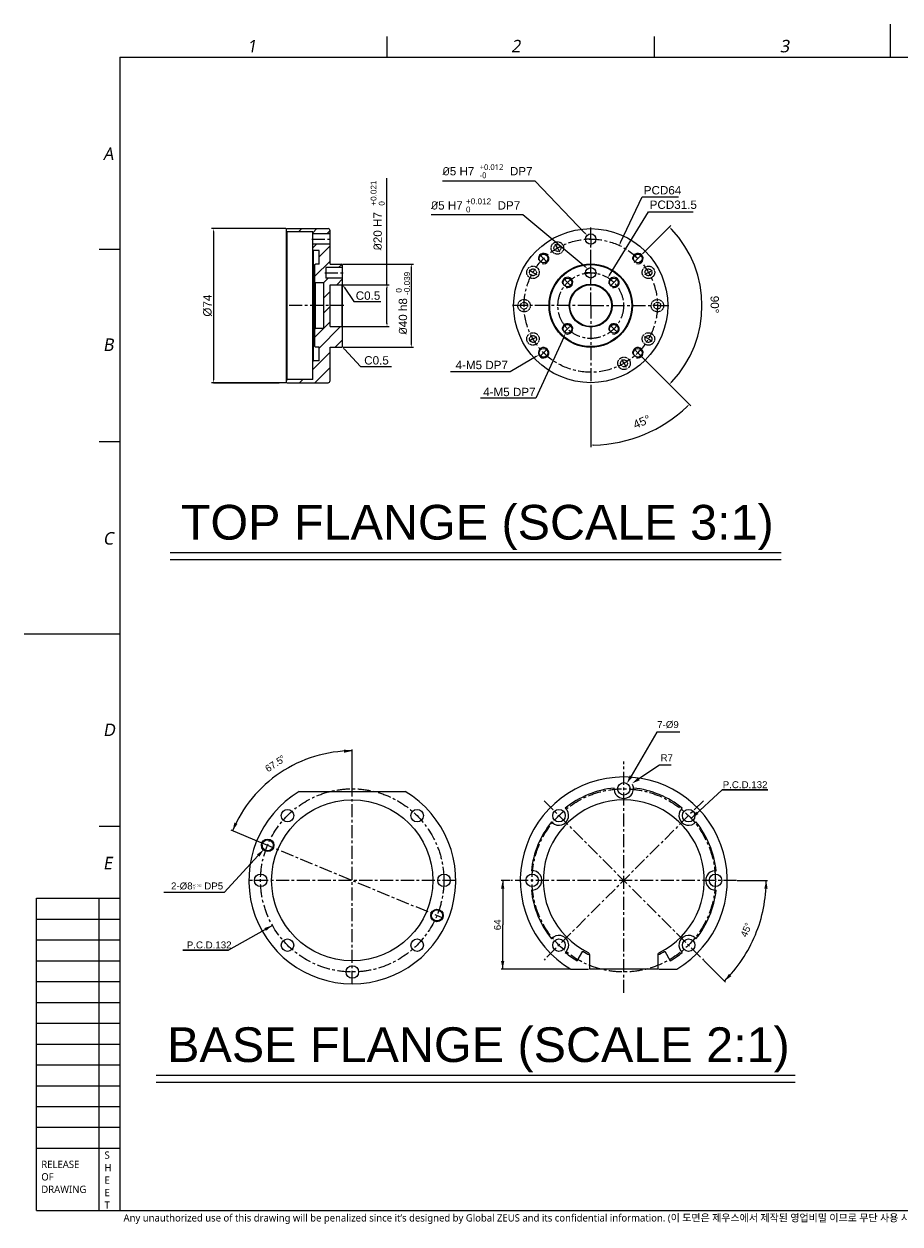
# Model space of a CAD drawing. Header units: millimetres. Extents: x 12 to 2508, y 25 to 1770.
# Tile 1 of 54: x 12 to 1274, y 41 to 1770. Entities that reach past the tile are written whole.
import ezdxf

# ---------------------------------------------------------------- set-up
doc = ezdxf.new("R2010")
doc.units = ezdxf.units.MM
doc.linetypes.add('CENTER', pattern=[0.6, 0.375, -0.075, 0.075, -0.075])
doc.linetypes.add('HIDDEN', pattern=[0.2, 0.1, -0.1])
for name, color, linetype in [('DEFAULT_1', 7, 'CENTER'), ('DEFAULT_2', 2, 'HIDDEN'), ('FLANGE_B_PBL7', 7, 'Continuous'), ('FLANGE_B_PBL9', 7, 'Continuous'), ('M1003501_PBL3', 7, 'Continuous'), ('NOTE', 7, 'Continuous')]:
    doc.layers.add(name, color=color, linetype=linetype)
doc.styles.add('MtXpl_GDT', font='gdt_____.ttf')
doc.styles.get("Standard").update_dxf_attribs({"font": 'arial.ttf'})
doc.styles.add('TEXTSTYLE_2', font='malgun.ttf')
doc.styles.add('TEXTSTYLE_3', font='malgun.ttf')

# ---------------------------------------------------------------- blocks, each defined once
blk = doc.blocks.new('_FILLED')
at = {"color": 0, "linetype": 'ByBlock'}
blk.add_solid([(0, 0), (-1, 0.2), (-1, -0.2)], dxfattribs=at)

msp = doc.modelspace()

# ---------------------------------------------------------------- linework, layer by layer
at = {"color": 7}
for p, q in [((1260, 1722), (1260, 1770)), ((150, 1722), (150, 60)), ((150, 1722), (2460, 1722)), ((390.081, 1474.803), (390.381, 1475.103)), ((390.081, 1253.403), (390.081, 1474.803)), ((390.981, 1470.603), (390.081, 1471.503)), ((390.381, 1475.103), (449.781, 1475.103)), ((390.981, 1257.603), (390.981, 1470.603)), ((427.881, 1470.603), (390.981, 1470.603)), ((427.881, 1257.603), (427.881, 1470.603)), ((452.781, 1424.103), (452.781, 1472.103)), ((452.781, 1467.603), (427.881, 1467.603)), ((452.781, 1452.603), (427.881, 1452.603)), ((428.781, 1443.603), (427.881, 1444.503)), ((428.781, 1284.603), (428.781, 1443.603)), ((436.881, 1443.603), (428.781, 1443.603)), ((436.881, 1424.103), (436.881, 1443.603)), ((430.881, 1423.203), (431.781, 1424.103)), ((430.881, 1305.003), (430.881, 1423.203)), ((436.881, 1424.103), (431.781, 1424.103)), ((446.781, 1418.853), (446.781, 1403.853)), ((470.781, 1418.853), (446.781, 1418.853)), ((452.781, 1424.103), (469.881, 1424.103)), ((470.781, 1423.203), (469.881, 1424.103)), ((470.781, 1305.003), (470.781, 1423.203)), ((470.781, 1403.853), (446.781, 1403.853)), ((431.781, 1397.103), (430.881, 1398.003)), ((431.781, 1331.103), (431.781, 1397.103)), ((443.781, 1397.103), (431.781, 1397.103)), ((443.781, 1331.103), (443.781, 1397.103)), ((452.781, 1334.103), (452.781, 1394.103)), ((452.781, 1394.103), (469.881, 1394.103)), ((469.881, 1394.103), (470.781, 1395.003)), ((469.881, 1394.103), (469.881, 1334.103)), ((452.781, 1334.103), (469.881, 1334.103)), ((469.881, 1334.103), (470.781, 1333.203)), ((431.781, 1331.103), (430.881, 1330.203)), ((443.781, 1331.103), (431.781, 1331.103)), ((430.881, 1305.003), (431.781, 1304.103)), ((436.881, 1304.103), (431.781, 1304.103)), ((436.881, 1284.603), (436.881, 1304.103)), ((452.781, 1304.103), (469.881, 1304.103)), ((452.781, 1256.103), (452.781, 1304.103)), ((470.781, 1305.003), (469.881, 1304.103)), ((428.781, 1284.603), (427.881, 1283.703)), ((436.881, 1284.603), (428.781, 1284.603)), ((390.981, 1257.603), (390.081, 1256.703)), ((390.081, 1253.403), (390.381, 1253.103)), ((390.381, 1253.103), (449.781, 1253.103)), ((427.881, 1257.603), (390.981, 1257.603)), ((12, 891), (150, 891)), ((30, 60), (30, 510)), ((30, 510), (150, 510)), ((120, 60), (120, 510)), ((30, 150), (150, 150)), ((30, 60), (2460, 60))]:
    msp.add_line(p, q, dxfattribs=at)
at = {"color": 134}
for p, q in [((535, 1722), (535, 1752)), ((920, 1722), (920, 1752)), ((534.714, 1394.103), (534.714, 1548.038)), ((748.094, 1543.31), (614.676, 1543.31)), ((819.799, 1468.752), (748.094, 1543.31)), ((871.115, 1454.94), (902.451, 1521.14)), ((902.451, 1521.14), (954.544, 1521.14)), ((730.359, 1494.923), (598.272, 1494.923)), ((820.138, 1420.155), (730.359, 1494.923)), ((855.181, 1408.212), (911.202, 1499.52)), ((911.202, 1499.52), (975.523, 1499.52)), ((388.881, 1475.103), (282.081, 1475.103)), ((285.081, 1470.603), (285.081, 1257.603)), ((902.576, 1438.561), (943.551, 1479.537)), ((150, 1445), (120, 1445)), ((471.381, 1424.103), (572.714, 1424.103)), ((569.714, 1419.603), (569.714, 1308.603)), ((569.714, 1419.603), (569.714, 1308.603)), ((471.381, 1394.103), (537.714, 1394.103)), ((534.714, 1338.603), (534.714, 1389.603)), ((471.381, 1334.103), (537.714, 1334.103)), ((789.743, 1319.767), (749.253, 1230.639)), ((471.381, 1304.103), (572.714, 1304.103)), ((749.554, 1290.776), (711.964, 1268.892)), ((897.06, 1295.16), (943.551, 1248.669)), ((897.06, 1295.16), (972.348, 1219.873)), ((388.881, 1253.103), (282.081, 1253.103)), ((285.081, 1253.103), (379.581, 1253.103)), ((828.117, 1250.103), (828.117, 1160.13)), ((749.253, 1230.639), (669.329, 1230.639)), ((150, 1168), (120, 1168)), ((484.643, 664.855), (484.643, 724.445)), ((972.83, 625.154), (1017.548, 666.234)), ((1017.548, 666.234), (1083.363, 666.234)), ((1083.363, 666.234), (1017.548, 666.234)), ((120, 614), (150, 614)), ((353.452, 590.196), (310.409, 608.025)), ((1038.924, 535.855), (1082.831, 535.855)), ((30, 480), (150, 480)), ((369.673, 471.002), (306.427, 435.326)), ((30, 450), (150, 450)), ((306.427, 435.326), (240.612, 435.326)), ((240.612, 435.326), (306.427, 435.326)), ((30, 420), (150, 420)), ((991.094, 420.382), (1022.14, 389.335)), ((30, 390), (150, 390)), ((30, 360), (150, 360)), ((30, 330), (150, 330)), ((30, 300), (150, 300)), ((30, 270), (150, 270)), ((30, 240), (150, 240)), ((30, 210), (150, 210)), ((30, 180), (150, 180))]:
    msp.add_line(p, q, dxfattribs=at)
at = {"color": 134, "linetype": 'Continuous'}
for p, q in [((407.373, 1470.603), (411.873, 1475.103)), ((427.881, 1469.211), (433.773, 1475.103)), ((448.173, 1467.603), (452.779, 1472.209)), ((427.881, 1447.311), (433.173, 1452.603)), ((436.881, 1434.411), (452.781, 1450.311)), ((430.881, 1406.511), (452.781, 1428.411)), ((465.123, 1418.853), (470.127, 1423.857)), ((443.373, 1397.103), (450.123, 1403.853)), ((462.273, 1394.103), (470.781, 1402.611)), ((443.781, 1375.611), (452.781, 1384.611)), ((443.781, 1353.711), (452.781, 1362.711)), ((436.881, 1303.011), (467.973, 1334.103)), ((443.781, 1331.811), (452.781, 1340.811)), ((430.881, 1318.911), (443.073, 1331.103)), ((459.873, 1304.103), (470.781, 1315.011)), ((427.881, 1272.111), (452.781, 1297.011)), ((430.773, 1253.103), (452.781, 1275.111)), ((390.081, 1256.211), (391.473, 1257.603)), ((408.873, 1253.103), (413.373, 1257.603))]:
    msp.add_line(p, q, dxfattribs=at)
at = {"color": 1, "linetype": 'CENTER', "ltscale": 50}
for p, q in [((827.847, 1460.103), (828.387, 1460.103)), ((828.117, 1459.833), (828.117, 1460.373)), ((827.847, 1411.353), (828.387, 1411.353)), ((828.117, 1411.083), (828.117, 1411.623)), ((827.847, 1364.103), (828.387, 1364.103)), ((827.847, 1364.103), (828.387, 1364.103)), ((828.117, 1363.833), (828.117, 1364.373)), ((828.117, 1363.833), (828.117, 1364.373)), ((794.437, 1330.692), (794.977, 1330.692)), ((794.707, 1330.422), (794.707, 1330.962)), ((759.965, 1296.221), (760.505, 1296.221)), ((760.235, 1295.951), (760.235, 1296.491))]:
    msp.add_line(p, q, dxfattribs=at)
for p, q in [((222.545, 1008.192), (1102.545, 1008.192)), ((222.545, 998.192), (1102.545, 998.192)), ((202.545, 255.112), (1122.545, 255.112)), ((202.545, 245.112), (1122.545, 245.112))]:
    msp.add_line(p, q)
at = {"color": 134}
for points in [[(472.971, 1390.95), (486.846, 1370.246), (525.719, 1370.246)], [(473.383, 1301.246), (496.377, 1276.331), (541.077, 1276.331)]]:
    msp.add_lwpolyline(points, dxfattribs=at)
at = {"color": 7}
msp.add_circle((484.643, 535.855), 116, dxfattribs=at)
for centre, start, end in [((449.781, 1472.103), 0, 90), ((449.781, 1256.103), 270, 0)]:
    msp.add_arc(centre, 3, start, end, dxfattribs=at)
at = {"color": 134}
for centre, radius, start, end in [((828.117, 1364.103), 160.248, 316.609004, 43.390996), ((794.707, 1330.692), 7.5, 240.767611, 270), ((760.235, 1296.221), 7.5, 198.375091, 270), ((828.117, 1364.103), 200.973, 271.282942, 313.717058), ((484.643, 535.855), 186.59, 90, 123.75), ((484.643, 535.855), 186.59, 123.75, 157.5), ((875.725, 667.855), 14, 4.382687, 25.198837), ((362.798, 586.369), 8, 180, 239.954796), ((875.621, 535.855), 205.21, 337.5, 0), ((875.621, 535.855), 205.21, 315, 337.5)]:
    msp.add_arc(centre, radius, start, end, dxfattribs=at)
for points in [[(472.726, 719.66), (484.643, 722.445), (472.572, 724.458)], [(315.016, 619.182), (312.256, 607.26), (319.389, 617.204)], [(1082.879, 523.79), (1080.831, 535.855), (1078.081, 523.93)], [(1027.214, 401.126), (1020.726, 390.75), (1030.706, 397.833)]]:
    msp.add_solid(points, dxfattribs=at)
at = {"layer": 'DEFAULT_1', "color": 1, "linetype": 'CENTER', "ltscale": 50}
for p, q in [((828.117, 1472.103), (828.117, 1476.603)), ((828.117, 1469.103), (828.117, 1472.103)), ((426.381, 1460.103), (454.281, 1460.103)), ((780.117, 1447.242), (776.892, 1452.827)), ((828.117, 1460.103), (819.117, 1460.103)), ((828.117, 1460.103), (828.117, 1469.103)), ((828.117, 1460.103), (828.117, 1451.103)), ((828.117, 1460.103), (837.117, 1460.103)), ((760.235, 1431.985), (754.72, 1437.501)), ((780.117, 1447.242), (783.342, 1441.656)), ((828.117, 1425.603), (828.117, 1451.103)), ((896, 1431.985), (901.515, 1437.501)), ((760.235, 1431.985), (765.75, 1426.47)), ((828.117, 1420.353), (828.117, 1425.603)), ((828.117, 1411.353), (828.117, 1420.353)), ((896, 1431.985), (890.484, 1426.47)), ((445.281, 1411.353), (472.281, 1411.353)), ((744.979, 1412.103), (739.393, 1415.328)), ((744.979, 1412.103), (750.565, 1408.878)), ((794.707, 1397.514), (789.191, 1403.029)), ((828.117, 1411.353), (819.117, 1411.353)), ((828.117, 1411.353), (828.117, 1402.353)), ((828.117, 1411.353), (837.117, 1411.353)), ((828.117, 1364.103), (828.117, 1402.353)), ((861.528, 1397.514), (867.044, 1403.029)), ((911.256, 1412.103), (905.67, 1408.878)), ((911.256, 1412.103), (916.842, 1415.328)), ((794.707, 1397.514), (800.222, 1391.998)), ((861.528, 1397.514), (856.013, 1391.998)), ((472.781, 1364.103), (388.881, 1364.103)), ((720.117, 1364.103), (715.617, 1364.103)), ((725.667, 1364.103), (720.117, 1364.103)), ((732.117, 1364.103), (725.667, 1364.103)), ((766.617, 1364.103), (732.117, 1364.103)), ((828.117, 1364.103), (766.617, 1364.103)), ((828.117, 1364.103), (828.117, 1251.603)), ((828.117, 1364.103), (917.667, 1364.103)), ((924.117, 1364.103), (917.667, 1364.103)), ((924.117, 1364.103), (940.617, 1364.103)), ((794.707, 1330.692), (800.222, 1336.208)), ((861.528, 1330.692), (856.013, 1336.208)), ((744.979, 1316.103), (739.393, 1312.878)), ((744.979, 1316.103), (750.565, 1319.328)), ((794.707, 1330.692), (789.191, 1325.177)), ((861.528, 1330.692), (867.044, 1325.177)), ((911.256, 1316.103), (905.67, 1319.328)), ((911.256, 1316.103), (916.842, 1312.878)), ((760.235, 1296.221), (765.75, 1301.736)), ((896, 1296.221), (890.484, 1301.736)), ((760.235, 1296.221), (754.72, 1290.705)), ((876.117, 1280.965), (872.892, 1286.55)), ((876.117, 1280.965), (879.342, 1275.379)), ((896, 1296.221), (901.515, 1290.705)), ((875.621, 373.552), (875.621, 707.158)), ((484.643, 386.855), (484.643, 663.855)), ((990.387, 650.62), (760.855, 421.089)), ((760.855, 650.62), (990.387, 421.089)), ((354.376, 589.813), (614.91, 481.896)), ((633.643, 535.855), (335.643, 535.855)), ((1037.924, 535.855), (713.318, 535.855))]:
    msp.add_line(p, q, dxfattribs=at)
for centre, radius in [((828.117, 1364.103), 96), ((828.117, 1364.103), 96), ((828.117, 1364.103), 47.25), ((828.117, 1364.103), 47.25), ((484.643, 535.855), 132), ((875.621, 535.855), 132)]:
    msp.add_circle(centre, radius, dxfattribs=at)
at = {"layer": 'FLANGE_B_PBL7', "color": 134}
for p, q in [((923.308, 749.582), (886.291, 686.003)), ((956.263, 749.582), (923.308, 749.582)), ((927.186, 701.7), (897.447, 682.142)), ((943.83, 701.7), (927.186, 701.7)), ((875.545, 667.855), (875.905, 667.855)), ((875.545, 667.855), (875.905, 667.855)), ((875.725, 667.675), (875.725, 668.035)), ((875.725, 667.675), (875.725, 668.035)), ((712.318, 535.855), (699.343, 535.855)), ((701.343, 535.855), (701.343, 471.855)), ((701.343, 407.855), (701.343, 471.855)), ((798.455, 407.855), (699.343, 407.855))]:
    msp.add_line(p, q, dxfattribs=at)
at = {"layer": 'FLANGE_B_PBL7', "color": 7}
for p, q in [((875.725, 684.855), (875.887, 684.855)), ((861.736, 667.29), (861.765, 668.925)), ((958.753, 638.664), (959.949, 639.82)), ((772.915, 618.883), (771.759, 620.079)), ((1007.132, 549.842), (1008.794, 549.814)), ((744.317, 521.867), (742.655, 521.896)), ((978.534, 452.826), (979.69, 451.631)), ((792.696, 433.045), (791.5, 431.89)), ((808.825, 419.981), (816.724, 433.663)), ((934.725, 433.663), (942.625, 419.981)), ((826.725, 407.855), (826.725, 428.193)), ((924.725, 428.193), (924.725, 407.855)), ((799.455, 407.855), (825.125, 407.855)), ((924.725, 407.855), (826.725, 407.855)), ((926.325, 407.855), (951.994, 407.855))]:
    msp.add_line(p, q, dxfattribs=at)
for centre in [(875.725, 667.855), (782.386, 629.193), (969.063, 629.193), (743.725, 535.855), (1007.725, 535.855), (782.386, 442.517), (969.063, 442.517)]:
    msp.add_circle(centre, 9, dxfattribs=at)
for centre, radius, start, end in [((875.725, 535.855), 149, 90, 239.211248), ((875.725, 535.855), 149, 300.788752, 89.937678), ((875.725, 535.855), 133.8, 95.988441, 129.011559), ((875.725, 667.855), 14, 182.31149, 4.382687), ((875.725, 535.855), 133.8, 50.988441, 84.011559), ((875.725, 535.855), 116, 296.210269, 243.789731), ((782.386, 629.193), 14, 227.426253, 49.382687), ((969.063, 629.193), 14, 137.426253, 319.382687), ((875.725, 535.855), 133.8, 140.988441, 174.011559), ((875.725, 535.855), 133.8, 5.988441, 39.011559), ((743.725, 535.855), 14, 272.426253, 94.382687), ((1007.725, 535.855), 14, 92.426253, 274.382687), ((875.725, 535.855), 133.8, 185.988441, 219.011559), ((875.725, 535.855), 133.8, 320.988441, 354.011559), ((782.386, 442.517), 14, 317.426253, 139.382687), ((969.063, 442.517), 14, 47.426253, 229.382687), ((875.725, 535.855), 118, 240, 245.457734), ((875.725, 535.855), 118, 294.542266, 300), ((875.725, 535.855), 133.8, 230.988441, 240), ((822.725, 428.193), 4, 0, 63.789731), ((928.725, 428.193), 4, 116.210269, 180), ((875.725, 535.855), 133.8, 300, 309.011559)]:
    msp.add_arc(centre, radius, start, end, dxfattribs=at)
at = {"layer": 'FLANGE_B_PBL7', "color": 134}
for points in [[(972.83, 625.154), (983.291, 631.505), (980.044, 635.04)], [(701.343, 535.855), (698.943, 523.855), (703.743, 523.855)], [(369.673, 471.002), (358.042, 467.197), (360.4, 463.016)], [(701.343, 407.855), (703.743, 419.855), (698.943, 419.855)]]:
    msp.add_solid(points, dxfattribs=at)
at = {"layer": 'FLANGE_B_PBL9', "color": 7}
msp.add_line((408.481, 663.855), (561.019, 663.855), dxfattribs=at)
at = {"layer": 'FLANGE_B_PBL9', "color": 134}
for p, q in [((349.25, 571.657), (300.035, 518.216)), ((362.618, 586.369), (362.978, 586.369)), ((362.798, 586.189), (362.798, 586.549)), ((300.035, 518.216), (213.415, 518.216))]:
    msp.add_line(p, q, dxfattribs=at)
at = {"layer": 'FLANGE_B_PBL9', "color": 7}
for centre, radius in [((391.412, 629.193), 9), ((578.088, 629.193), 9), ((362.798, 586.369), 9), ((362.798, 586.369), 8), ((352.75, 535.855), 9), ((616.75, 535.855), 9), ((606.702, 485.341), 9), ((606.702, 485.341), 8), ((391.412, 442.517), 9), ((578.088, 442.517), 9), ((484.75, 403.855), 9)]:
    msp.add_circle(centre, radius, dxfattribs=at)
msp.add_arc((484.75, 535.855), 149, 120.788752, 59.211248, dxfattribs=at)
at = {"layer": 'M1003501_PBL3', "color": 7}
for centre, radius in [((828.117, 1364.103), 111), ((828.117, 1460.103), 7.5), ((760.235, 1431.985), 6.3), ((896, 1431.985), 6.3), ((828.117, 1364.103), 60), ((828.117, 1364.103), 59.1), ((828.117, 1411.353), 7.5), ((794.707, 1397.514), 6.3), ((861.528, 1397.514), 6.3), ((828.117, 1364.103), 30.9), ((828.117, 1364.103), 30), ((794.707, 1330.692), 6.3), ((861.528, 1330.692), 6.3), ((760.235, 1296.221), 6.3), ((896, 1296.221), 6.3)]:
    msp.add_circle(centre, radius, dxfattribs=at)
at = {"layer": 'M1003501_PBL3', "color": 2, "linetype": 'HIDDEN'}
for centre, radius in [((780.117, 1447.242), 9), ((780.117, 1447.242), 4.95), ((744.979, 1412.103), 9), ((911.256, 1412.103), 9), ((744.979, 1412.103), 4.95), ((911.256, 1412.103), 4.95), ((732.117, 1364.103), 9), ((732.117, 1364.103), 4.95), ((924.117, 1364.103), 9), ((924.117, 1364.103), 4.95), ((744.979, 1316.103), 9), ((744.979, 1316.103), 4.95), ((911.256, 1316.103), 9), ((911.256, 1316.103), 4.95), ((876.117, 1280.965), 9), ((876.117, 1280.965), 4.95)]:
    msp.add_circle(centre, radius, dxfattribs=at)
at = {"layer": 'M1003501_PBL3', "color": 134}
for centre in [(760.235, 1431.985), (896, 1431.985), (794.707, 1397.514), (861.528, 1397.514), (794.707, 1330.692), (861.528, 1330.692), (760.235, 1296.221), (896, 1296.221)]:
    msp.add_arc(centre, 7.5, 255, 195, dxfattribs=at)
at = {"layer": 'NOTE', "color": 134}
for points in [[(711.964, 1268.892), (626.24, 1268.892)], [(749.253, 1230.639), (669.329, 1230.639)]]:
    msp.add_lwpolyline(points, dxfattribs=at)

# ---------------------------------------------------------------- block references
at = {"color": 134}
for p, xscale, yscale, zscale, rotation in [((285.081, 1475.103), 4.5, 4.5, 4.5, 90), ((941.43, 1477.415), 4.5, 4.5, 4.5, 134.1954979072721), ((822.918, 1465.509), 4.499999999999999, 4.499999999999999, 4.499999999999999, 313.8825426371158), ((869.19, 1450.873), 4.499999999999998, 4.499999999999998, 4.499999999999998, 244.6692947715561), ((569.714, 1424.103), 4.5, 4.5, 4.5, 90), ((823.596, 1417.275), 4.499999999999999, 4.499999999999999, 4.499999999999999, 320.2125149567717), ((852.827, 1404.377), 4.5, 4.5, 4.5, 238.468847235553), ((470.466, 1394.688), 4.5, 4.5, 4.5, 123.8290248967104), ((534.714, 1394.103), 4.5, 4.5, 4.5, 90), ((534.714, 1334.103), 4.5, 4.5, 4.5, 270), ((791.604, 1323.864), 4.499999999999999, 4.499999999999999, 4.499999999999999, 65.56824685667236), ((470.331, 1304.553), 4.499999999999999, 4.499999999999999, 4.499999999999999, 132.703533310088), ((569.714, 1304.103), 4.5, 4.5, 4.5, 270), ((753.443, 1293.04), 4.500000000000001, 4.500000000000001, 4.500000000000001, 30.20773282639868), ((285.081, 1253.103), 4.5, 4.5, 4.5, 270), ((941.43, 1250.791), 4.499999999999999, 4.499999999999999, 4.499999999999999, 225.8045020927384), ((970.226, 1221.994), 4.5, 4.5, 4.5, 44.35852889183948), ((828.117, 1163.13), 4.5, 4.5, 4.5, 180.6414711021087)]:
    msp.add_blockref('_FILLED', p, dxfattribs=dict(at, xscale=xscale, yscale=yscale, zscale=zscale, rotation=rotation))
at = {"layer": 'FLANGE_B_PBL7', "color": 134, "xscale": 12, "yscale": 12, "zscale": 12}
for p, rotation in [((880.253, 675.632), 239.7912262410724), ((887.422, 675.548), 213.332206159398)]:
    msp.add_blockref('_FILLED', p, dxfattribs=dict(at, rotation=rotation))
at = {"layer": 'FLANGE_B_PBL9', "color": 134, "xscale": 12, "yscale": 12, "zscale": 12, "rotation": 47.35749467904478}
msp.add_blockref('_FILLED', (357.379, 580.484), dxfattribs=at)

# ---------------------------------------------------------------- texts
at = {"color": 134}
for s, height, p in [('C0.5', 12, (489.721, 1372.575)), ('C0.5', 12, (501.917, 1279.258)), ('P.C.D.132', 10, (1018.223, 668.734)), ('P.C.D.132', 10, (246.444, 437.826))]:
    msp.add_text(s, height=height, dxfattribs=at).set_placement(p)
for s, rotation, p in [('67.5', 33.75, (363.408, 691.285)), ('45', 67.5, (1052.617, 453.054))]:
    msp.add_text(s, height=10, rotation=rotation, dxfattribs=at).set_placement(p)
at = {"color": 134, "style": 'MtXpl_GDT'}
for rotation, p in [(33.75, (385.053, 705.748)), (67.5, (1058.482, 467.213))]:
    msp.add_text('~', height=10, rotation=rotation, dxfattribs=at).set_placement(p)
at = {"color": 134, "attachment_point": 1, "line_spacing_factor": 0.9, "style": 'TEXTSTYLE_2'}
for s, insert, char_height, width in [('\\Q10.0;1', (333.177, 1747.145), 18, 20.7), ('\\Q10.0;2', (713.532, 1747.145), 18, 20.7), ('\\Q10.0;3', (1100.532, 1747.145), 18, 20.7), ('\\Q10.0;A', (125.795, 1592.01), 18, 24.7), ('\\Q10.0;B', (125.795, 1316.834), 18, 21.9), ('\\Q10.0;C', (125.795, 1037.73), 18, 23.8), ('\\Q10.0;D', (125.795, 761.695), 18, 26.9), ('\\Q10.0;E', (125.795, 569.823), 18, 19.4), ('S', (127.961, 145.194), 10.5, 7.93333), ('RELEASE', (36.891, 131.874), 10.5, 56.07778), ('H', (127.961, 127.194), 10.5, 10.57778), ('OF', (36.891, 113.874), 10.5, 18.55), ('E', (127.961, 109.194), 10.5, 7.54444), ('DRAWING', (36.891, 95.874), 10.5, 68.21111), ('E', (127.961, 91.194), 10.5, 7.54444), ('T', (127.961, 73.194), 10.5, 7.77778)]:
    msp.add_mtext(s, dxfattribs=dict(at, insert=insert, char_height=char_height, width=width))
at = {"color": 134, "char_height": 12}
for s, insert, attachment_point in [('\\A1;{\\fISOCPEUR|b0|i0|c0|p34;%%C}5 H7{\\fISOCPEUR|b0|i0|c0|p34; \\fMalgun Gothic|b0|i0|c129|p50;\\H0.7x;\\S+0.012^ -0;}  DP7', (744.344, 1567.933), 3), ('\\A1;PCD64', (904.507, 1536.41), 1), ('\\A1;{\\fISOCPEUR|b0|i0|c0|p34;%%C}5 H7 {\\H0.7x;\\S+0.012^ 0;}  DP7', (726.609, 1518.634), 3), ('\\A1;PCD31.5', (913.003, 1515.579), 1), ('\\A1;4-M5 DP7 ', (708.938, 1284.6), 3), ('\\A1;4-M5 DP7', (748.697, 1245.684), 3)]:
    msp.add_mtext(s, dxfattribs=dict(at, insert=insert, attachment_point=attachment_point))
for s, insert, attachment_point, rotation in [('\\A1;{\\fISOCPEUR|b0|i0|c0|p34;%%C}20 H7  {\\H0.7x;\\S+0.021^ 0;}  ', (511.16, 1443.768), 1, 90), ('\\A1;{\\fISOCPEUR|b0|i0|c0|p34;%%C}40 h8 {\\H0.7x;\\S 0^ -0.039;} ', (547.584, 1367.738), 2, 90), ('\\A1;%%c74', (270.081, 1364.103), 2, 90), ('\\A1;90°', (1012.761, 1365.713), 2, 270.267432), ('\\A1;45°', (899.336, 1202.291), 2, 23.087718)]:
    msp.add_mtext(s, dxfattribs=dict(at, insert=insert, attachment_point=attachment_point, rotation=rotation))
at = {"char_height": 50, "attachment_point": 1}
for s, insert in [('TOP FLANGE (SCALE 3:1)', (237.797, 1076.967)), ('BASE FLANGE (SCALE 2:1)', (218.093, 324.087))]:
    msp.add_mtext_dynamic_manual_height_columns(s, width=896.34793, gutter_width=12.5, heights=[0], dxfattribs=dict(at, insert=insert))
at = {"layer": 'DEFAULT_2', "color": 2, "linetype": 'HIDDEN', "insert": (155.291, 54.73), "char_height": 10.5, "width": 1441.32186, "attachment_point": 1, "line_spacing_factor": 0.9, "style": 'TEXTSTYLE_3'}
msp.add_mtext('Any unauthorized use of this drawing will be penalized since it’s designed by Global ZEUS and its confidential information. (이 도면은 제우스에서 제작된 영업비밀 이므로 무단 사용 시 법적인 처벌을 받을 수 있습니다.)', dxfattribs=at)
at = {"layer": 'FLANGE_B_PBL7', "color": 134}
msp.add_text('64', height=10, rotation=90, dxfattribs=at).set_placement((698.843, 464.039))
at = {"layer": 'FLANGE_B_PBL7', "color": 134, "char_height": 10, "attachment_point": 1, "line_spacing_factor": 0.9}
for s, insert, width in [('\\A1;7-%%c9', (923.85, 765.416), 34.37037), ('\\A1;R7', (928.683, 717.533), 16.14815)]:
    msp.add_mtext(s, dxfattribs=dict(at, insert=insert, width=width))
at = {"layer": 'FLANGE_B_PBL9', "color": 134, "insert": (298.785, 532.799), "char_height": 10, "attachment_point": 3, "line_spacing_factor": 0.9}
msp.add_mtext('\\A1;2-%%c8{\\H3;\\S+0.015^  0;} DP5', dxfattribs=at)

doc.saveas('drawing.dxf')
